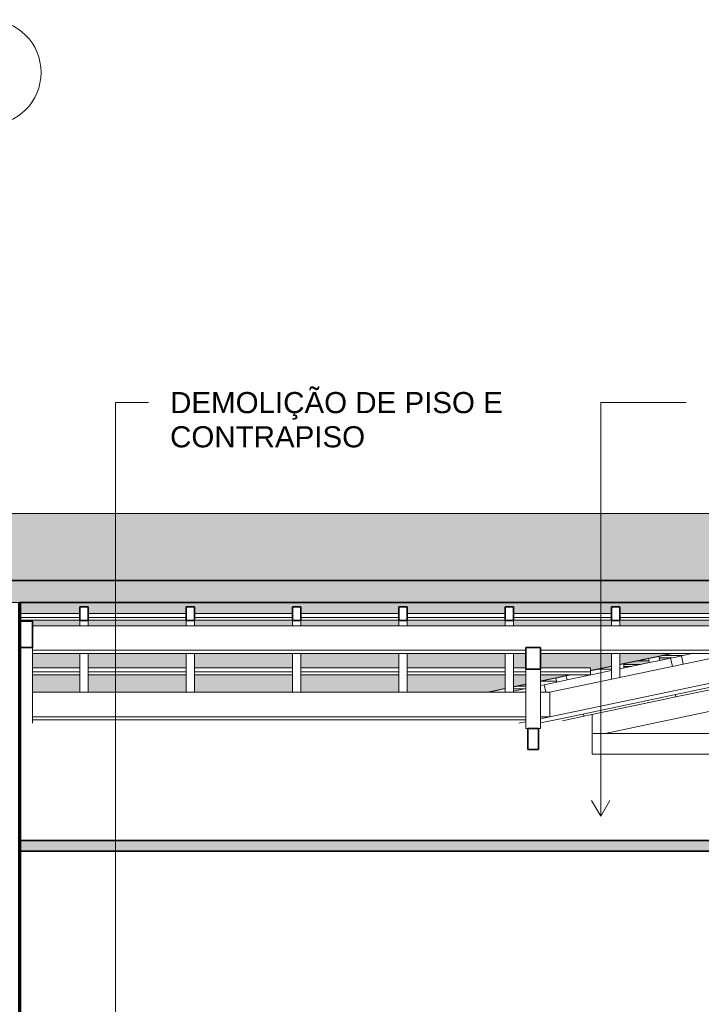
# Model space of a CAD drawing. Header units: millimetres. Extents: x -5210 to 64392, y -2302 to 8822.
# Tile 7 of 256: x 10350 to 13578, y 3864 to 8528. Entities that reach past the tile are written whole.
import ezdxf

# ---------------------------------------------------------------- set-up
doc = ezdxf.new("R2010")
doc.units = ezdxf.units.MM
doc.linetypes.add('_Tracejado médio', pattern=[4, 3, -1])
for name, color, linetype, lineweight in [('A-CLNG', 13, 'Continuous', 25), ('A-CLNG-PATT', 13, 'Continuous', 25), ('A-GENM', 13, 'Continuous', 18), ('A-GLAZ-CWMG', 51, 'Continuous', 25), ('A-ROOF', 132, 'Continuous', 25), ('A-ROOF-PATT', 132, 'Continuous', 25), ('A-WALL', 113, 'Continuous', 25), ('G-ANNO-TEXT', 231, 'Continuous', 9), ('S-GRID-IDEN', 1, 'Continuous', 9)]:
    doc.layers.add(name, color=color, linetype=linetype, lineweight=lineweight)
doc.styles.add('Arial_3', font='arial.ttf', dxfattribs={"height": 100})

# ---------------------------------------------------------------- blocks, each defined once
blk = doc.blocks.new('Rectangular Mullion - 2x5 cm-4253628-CORTE C - MANTER _ DEMOLIR')
at = {"layer": 'A-GLAZ-CWMG', "lineweight": 18}
for p, q in [((13378.9, 5505.5), (13439.1, 5505.5)), ((13489.6, 5516.1), (13392.4, 5516.1))]:
    blk.add_line(p, q, dxfattribs=at)
blk = doc.blocks.new('Rectangular Mullion - 2x5 cm-4253632-CORTE C - MANTER _ DEMOLIR')
at = {"layer": 'A-GLAZ-CWMG', "lineweight": 18}
for p, q in [((6731.1, 5394.7), (6731.1, 5414.2)), ((6809.3, 5394.7), (6731.1, 5394.7)), ((12893.1, 5394.7), (12816.7, 5394.7))]:
    blk.add_line(p, q, dxfattribs=at)
blk = doc.blocks.new('Rectangular Mullion - 2x5 cm-4253634-CORTE C - MANTER _ DEMOLIR')
at = {"layer": 'A-GLAZ-CWMG', "lineweight": 18}
for p, q in [((12889.8, 5410.6), (12893.9, 5391)), ((12942.8, 5401.3), (12938.7, 5420.9)), ((12893.9, 5391), (12942.8, 5401.3))]:
    blk.add_line(p, q, dxfattribs=at)
blk = doc.blocks.new('Rectangular Mullion - 2x5 cm-4253636-CORTE C - MANTER _ DEMOLIR')
at = {"layer": 'A-GLAZ-CWMG', "lineweight": 18}
for p, q in [((9918.6, 5438.6), (9918.6, 5457.9)), ((9918.6, 5457.9), (10051.1, 5457.9)), ((10411.1, 5457.9), (10634.6, 5457.9)), ((10674.6, 5457.9), (11138.1, 5457.9)), ((11178.1, 5457.9), (11641.5, 5457.9)), ((11681.5, 5457.9), (12145, 5457.9)), ((12185, 5457.9), (12648.5, 5457.9)), ((12688.5, 5457.9), (12746.7, 5457.9)), ((12816.7, 5457.9), (13052.5, 5457.9)), ((13052.5, 5457.9), (13052.5, 5438.6)), ((9918.6, 5425.5), (9918.6, 5438.6)), ((10051.1, 5438.6), (9918.6, 5438.6)), ((9918.6, 5425.5), (10051.1, 5425.5)), ((10634.6, 5438.6), (10411.1, 5438.6)), ((10411.1, 5425.5), (10634.6, 5425.5)), ((11138.1, 5438.6), (10674.6, 5438.6)), ((10674.6, 5425.5), (11138.1, 5425.5)), ((11641.5, 5438.6), (11178.1, 5438.6)), ((11178.1, 5425.5), (11641.5, 5425.5)), ((12145, 5438.6), (11681.5, 5438.6)), ((11681.5, 5425.5), (12145, 5425.5)), ((12648.5, 5438.6), (12185, 5438.6)), ((12185, 5425.5), (12648.5, 5425.5)), ((12746.7, 5438.6), (12688.5, 5438.6)), ((12688.5, 5425.5), (12746.7, 5425.5)), ((13052.5, 5438.6), (12816.7, 5438.6)), ((12816.7, 5425.5), (13052.5, 5425.5)), ((13052.5, 5438.6), (13052.5, 5425.5))]:
    blk.add_line(p, q, dxfattribs=at)
blk = doc.blocks.new('Rectangular Mullion - 2x5 cm-4253676-CORTE C - MANTER _ DEMOLIR')
at = {"layer": 'A-GLAZ-CWMG', "lineweight": 18}
for p, q in [((6346.8, 5490.8), (6346.8, 5510.3)), ((6425, 5490.8), (6346.8, 5490.8)), ((13330.9, 5490.8), (13271.6, 5490.8))]:
    blk.add_line(p, q, dxfattribs=at)
blk = doc.blocks.new('Rectangular Mullion - 2x5 cm-4253688-CORTE C - MANTER _ DEMOLIR')
at = {"layer": 'A-GLAZ-CWMG', "lineweight": 18}
for p, q in [((13381.4, 5493.4), (13377.3, 5513)), ((13328.4, 5502.7), (13332.5, 5483.1)), ((13332.5, 5483.1), (13381.4, 5493.4))]:
    blk.add_line(p, q, dxfattribs=at)
blk = doc.blocks.new('Rectangular Mullion - 2x5 cm-4253694-CORTE C - MANTER _ DEMOLIR')
at = {"layer": 'A-GLAZ-CWMG', "lineweight": 18}
for p, q in [((9918.6, 5696.8), (9918.6, 5716.1)), ((9918.6, 5716.1), (10051.1, 5716.1)), ((9918.6, 5683.7), (9918.6, 5696.8)), ((10051.1, 5696.8), (9918.6, 5696.8)), ((10351.1, 5716.1), (10634.6, 5716.1)), ((10634.6, 5696.8), (10351.1, 5696.8)), ((10674.6, 5716.1), (11138.1, 5716.1)), ((11138.1, 5696.8), (10674.6, 5696.8)), ((11178.1, 5716.1), (11641.5, 5716.1)), ((11641.5, 5696.8), (11178.1, 5696.8)), ((11681.5, 5716.1), (12145, 5716.1)), ((12145, 5696.8), (11681.5, 5696.8)), ((12185, 5716.1), (12648.5, 5716.1)), ((12648.5, 5696.8), (12185, 5696.8)), ((12688.5, 5716.1), (13152, 5716.1)), ((13152, 5696.8), (12688.5, 5696.8)), ((13192, 5716.1), (13655.5, 5716.1)), ((13655.5, 5696.8), (13192, 5696.8)), ((13695.5, 5716.1), (14158.9, 5716.1)), ((14158.9, 5696.8), (13695.5, 5696.8)), ((14198.9, 5716.1), (14282, 5716.1)), ((14282, 5696.8), (14198.9, 5696.8)), ((14282, 5716.1), (14282, 5696.8)), ((14282, 5696.8), (14282, 5683.7)), ((9918.6, 5683.7), (10051.1, 5683.7)), ((10351.1, 5683.7), (10634.6, 5683.7)), ((10674.6, 5683.7), (11138.1, 5683.7)), ((11178.1, 5683.7), (11641.5, 5683.7)), ((11681.5, 5683.7), (12145, 5683.7)), ((12185, 5683.7), (12648.5, 5683.7)), ((12688.5, 5683.7), (13152, 5683.7)), ((13192, 5683.7), (13655.5, 5683.7)), ((13695.5, 5683.7), (14158.9, 5683.7)), ((14198.9, 5683.7), (14282, 5683.7))]:
    blk.add_line(p, q, dxfattribs=at)
blk = doc.blocks.new('Rectangular Mullion - 6x12 cm-4090307-CORTE C - MANTER _ DEMOLIR')
at = {"layer": 'A-GLAZ-CWMG', "lineweight": 18}
for p, q in [((10411.1, 5657.1), (14358.5, 5657.1)), ((14358.5, 5541.3), (14358.5, 5657.1)), ((10411.1, 5525.6), (10411.1, 5541.3)), ((12746.7, 5541.3), (10411.1, 5541.3)), ((10411.1, 5525.6), (12746.7, 5525.6)), ((14358.5, 5541.3), (12816.7, 5541.3)), ((12816.7, 5525.6), (14283.6, 5525.6)), ((14283.6, 5525.6), (14358.5, 5541.3))]:
    blk.add_line(p, q, dxfattribs=at)
blk = doc.blocks.new('Rectangular Mullion - 4x6_3-3931065-CORTE C - MANTER _ DEMOLIR')
at = {"layer": 'A-GLAZ-CWMG', "lineweight": 18}
for p, q in [((13210.8, 5457.6), (13210.8, 5478)), ((13195.1, 5454.3), (13192, 5454.3))]:
    blk.add_line(p, q, dxfattribs=at)
blk = doc.blocks.new('Rectangular Mullion - 4x6_3-3931220-CORTE C - MANTER _ DEMOLIR')
at = {"layer": 'A-GLAZ-CWMG', "lineweight": 18}
blk.add_line((12688.5, 5347.9), (12746.7, 5360.1), dxfattribs=at)
blk = doc.blocks.new('Rectangular Mullion - 4x6_3-3934060-CORTE C - MANTER _ DEMOLIR')
at = {"layer": 'A-GLAZ-CWMG', "lineweight": 18}
for p, q in [((13381.4, 5493.4), (13432.7, 5504.2)), ((13192, 5453.6), (13332.5, 5483.1)), ((12942.8, 5401.3), (13152, 5445.2)), ((12816.7, 5374.8), (12833.7, 5378.4)), ((12833.7, 5378.4), (12893.9, 5391)), ((12833.7, 5378.4), (12841.2, 5342.7))]:
    blk.add_line(p, q, dxfattribs=at)
blk = doc.blocks.new('Rectangular Mullion - 4x6_3-3934059-CORTE C - MANTER _ DEMOLIR')
at = {"layer": 'A-GLAZ-CWMG', "lineweight": 18}
for p, q in [((13432.7, 5504.2), (13458.6, 5509.6)), ((13441, 5464.5), (13432.7, 5504.2)), ((13458.6, 5509.6), (13484.4, 5515)), ((13484.4, 5515), (13534.7, 5525.6)), ((13484.4, 5515), (13492.7, 5475.3))]:
    blk.add_line(p, q, dxfattribs=at)
blk = doc.blocks.new('Rectangular Mullion - 4x6_3-3931251-CORTE C - MANTER _ DEMOLIR')
at = {"layer": 'A-GLAZ-CWMG', "lineweight": 35}
for p, q in [((13172, 5747.1), (13152, 5747.1)), ((13152, 5747.1), (13152, 5681.8)), ((13192, 5747.1), (13172, 5747.1)), ((13192, 5681.8), (13192, 5747.1)), ((13152, 5681.8), (13192, 5681.8))]:
    blk.add_line(p, q, dxfattribs=at)
at = {"layer": 'A-GLAZ-CWMG', "lineweight": 18}
for p, q in [((13152, 5657.1), (13152, 5681.8)), ((13192, 5657.1), (13192, 5681.8)), ((13152, 5403.8), (13152, 5525.6)), ((13192, 5412.2), (13192, 5525.6))]:
    blk.add_line(p, q, dxfattribs=at)
blk = doc.blocks.new('Rectangular Mullion - 4x6_3-3931253-CORTE C - MANTER _ DEMOLIR')
at = {"layer": 'A-GLAZ-CWMG', "lineweight": 35}
for p, q in [((12668.5, 5747.1), (12648.5, 5747.1)), ((12648.5, 5747.1), (12648.5, 5681.8)), ((12688.5, 5747.1), (12668.5, 5747.1)), ((12688.5, 5681.8), (12688.5, 5747.1)), ((12648.5, 5681.8), (12688.5, 5681.8))]:
    blk.add_line(p, q, dxfattribs=at)
at = {"layer": 'A-GLAZ-CWMG', "lineweight": 18}
for p, q in [((12648.5, 5657.1), (12648.5, 5681.8)), ((12688.5, 5657.1), (12688.5, 5681.8)), ((12648.5, 5342.7), (12648.5, 5525.6)), ((12688.5, 5342.7), (12688.5, 5525.6))]:
    blk.add_line(p, q, dxfattribs=at)
blk = doc.blocks.new('Rectangular Mullion - 4x6_3-3931227-CORTE C - MANTER _ DEMOLIR')
at = {"layer": 'A-GLAZ-CWMG', "lineweight": 35}
for p, q in [((21227.6, 5747.1), (21207.6, 5747.1)), ((21207.6, 5747.1), (21207.6, 5681.8)), ((21247.6, 5747.1), (21227.6, 5747.1)), ((21247.6, 5681.8), (21247.6, 5747.1)), ((21207.6, 5681.8), (21247.6, 5681.8))]:
    blk.add_line(p, q, dxfattribs=at)
at = {"layer": 'A-GLAZ-CWMG', "lineweight": 18}
for p, q in [((21207.6, 5657.1), (21207.6, 5681.8)), ((21247.6, 5657.1), (21247.6, 5681.8)), ((21207.6, 5342.7), (21207.6, 5525.6)), ((21247.6, 5342.7), (21247.6, 5525.6))]:
    blk.add_line(p, q, dxfattribs=at)
blk = doc.blocks.new('Rectangular Mullion - 6x12 cm-4082038-CORTE C - MANTER _ DEMOLIR')
at = {"layer": 'A-GLAZ-CWMG', "lineweight": 18}
blk.add_line((13210.8, 5474.3), (13290.5, 5474.3), dxfattribs=at)
blk = doc.blocks.new('Rectangular Mullion - 6x12 cm-4090282-CORTE C - MANTER _ DEMOLIR')
at = {"layer": 'A-GLAZ-CWMG', "lineweight": 18}
for p, q in [((6527.5, 5465.1), (6445.1, 5465.1)), ((13152, 5465.1), (13149.5, 5465.1)), ((13246.7, 5465.1), (13210.8, 5465.1)), ((6562.7, 5452.4), (6496, 5452.4)), ((13152, 5452.4), (13088.9, 5452.4))]:
    blk.add_line(p, q, dxfattribs=at)
blk = doc.blocks.new('Rectangular Mullion - 6x12 cm-4252792-CORTE C - MANTER _ DEMOLIR')
at = {"layer": 'A-GLAZ-CWMG', "lineweight": 18}
for p, q in [((13455.1, 5331.5), (13457.5, 5320.3)), ((13457.5, 5320.3), (13486.8, 5326.5))]:
    blk.add_line(p, q, dxfattribs=at)
blk = doc.blocks.new('Rectangular Mullion - 6x12 cm-4090308-CORTE C - MANTER _ DEMOLIR')
at = {"layer": 'A-GLAZ-CWMG', "lineweight": 18}
for p, q in [((10411.1, 5342.7), (12746.7, 5342.7)), ((12816.7, 5342.7), (12861.3, 5342.7)), ((12861.3, 5226.9), (12861.3, 5342.7)), ((10411.1, 5211.2), (10411.1, 5226.9)), ((12746.7, 5226.9), (10411.1, 5226.9)), ((12816.7, 5217.5), (12861.3, 5226.9)), ((12861.3, 5226.9), (12816.7, 5226.9)), ((10411.1, 5211.2), (12746.7, 5211.2))]:
    blk.add_line(p, q, dxfattribs=at)
blk = doc.blocks.new('Rectangular Mullion - 6x12 cm 2-V10-CORTE C - MANTER _ DEMOLIR')
at = {"layer": 'A-GLAZ-CWMG', "lineweight": 18}
for p, q in [((14050, 5444.8), (13486.8, 5326.5)), ((13457.5, 5320.3), (13399.3, 5308.1))]:
    blk.add_line(p, q, dxfattribs=at)
blk = doc.blocks.new('Rectangular Mullion - 6x12 cm 2-3934062-CORTE C - MANTER _ DEMOLIR')
at = {"layer": 'A-GLAZ-CWMG', "lineweight": 18}
for p, q in [((13399.3, 5308.1), (13051.2, 5235)), ((13021.8, 5228.9), (12921.1, 5207.7))]:
    blk.add_line(p, q, dxfattribs=at)
blk = doc.blocks.new('tesoura7 - tesoura-4029809-CORTE C - MANTER _ DEMOLIR')
at = {"layer": 'A-GENM'}
for p, q in [((15886.8, 5955.2), (15886.8, 5830.5)), ((16036.8, 5827.2), (16036.8, 5952.4)), ((15886.8, 5830.5), (15865, 5825.9)), ((15912.9, 5733.8), (15886.8, 5830.5)), ((15806.2, 5813.6), (14730.4, 5587.6)), ((16036.8, 5827.2), (16012.6, 5730.2)), ((16050.3, 5824.1), (16036.8, 5827.2)), ((17071.9, 5589.2), (16108.8, 5810.7)), ((13122.4, 5147.8), (15912.9, 5733.8)), ((15886.8, 5728.3), (15886.8, 5147.8)), ((16012.6, 5730.2), (18544.9, 5147.8)), ((16036.8, 5147.8), (16036.8, 5724.6)), ((14911.7, 5523.5), (15886.8, 5187.8)), ((15886.8, 5240.7), (15007.1, 5543.6)), ((16879.5, 5530.8), (16036.8, 5240.7)), ((16036.8, 5187.8), (16971.6, 5509.6)), ((15886.8, 5187.8), (15886.8, 5240.7)), ((16036.8, 5240.7), (16036.8, 5187.8)), ((13061.1, 5147.8), (13122.4, 5147.8)), ((18544.9, 5147.8), (13122.4, 5147.8)), ((15886.8, 5147.8), (16036.8, 5147.8)), ((18544.9, 5147.8), (18796.7, 5147.8))]:
    blk.add_line(p, q, dxfattribs=at)
blk = doc.blocks.new('tesoura8 - tesoura-4029948-CORTE C - MANTER _ DEMOLIR')
at = {"layer": 'A-GENM', "lineweight": 35}
for p, q in [((12816.7, 5555.4), (12746.7, 5555.4)), ((12746.7, 5555.4), (12746.7, 5451.8)), ((12816.7, 5451.8), (12816.7, 5555.4)), ((12746.7, 5451.8), (12816.7, 5451.8)), ((12806.7, 5170.8), (12756.7, 5170.8)), ((12756.7, 5170.8), (12756.7, 5070.8)), ((12806.7, 5070.8), (12806.7, 5170.8)), ((12756.7, 5070.8), (12806.7, 5070.8))]:
    blk.add_line(p, q, dxfattribs=at)
at = {"layer": 'A-GENM'}
for p, q in [((12746.7, 5170.8), (12746.7, 5451.8)), ((12816.7, 5451.8), (12816.7, 5170.8)), ((12756.7, 5170.8), (12746.7, 5170.8)), ((12816.7, 5170.8), (12806.7, 5170.8))]:
    blk.add_line(p, q, dxfattribs=at)
blk = doc.blocks.new('Rectangular Mullion - 6x12 cm-4082020-CORTE C - MANTER _ DEMOLIR')
at = {"layer": 'A-GLAZ-CWMG', "lineweight": 18}
for p, q in [((6904.9, 5370.8), (6822.5, 5370.8)), ((12746.7, 5370.8), (12700.3, 5370.8)), ((6623.5, 5355.6), (6623.5, 5328.7)), ((6955.8, 5358.1), (6873.4, 5358.1)), ((12648.5, 5358.1), (12639.7, 5358.1)), ((12736.9, 5358.1), (12688.5, 5358.1))]:
    blk.add_line(p, q, dxfattribs=at)
blk = doc.blocks.new('Rectangular Mullion - 6x12 cm 2-4090249-CORTE C - MANTER _ DEMOLIR')
at = {"layer": 'A-GLAZ-CWMG', "lineweight": 18}
for p, q in [((14379.5, 5661.5), (14358.5, 5657.1)), ((14379.5, 5545.7), (12882.3, 5231.3)), ((13732.2, 5525.6), (12882.3, 5347.1)), ((12919.8, 5219), (14417, 5533.5))]:
    blk.add_line(p, q, dxfattribs=at)
blk = doc.blocks.new('Rectangular Mullion - 6x12 cm 2-4090252-CORTE C - MANTER _ DEMOLIR')
at = {"layer": 'A-GLAZ-CWMG', "lineweight": 18}
for p, q in [((12882.3, 5347.1), (12861.3, 5342.7)), ((12882.3, 5231.3), (12816.7, 5217.5)), ((12746.7, 5202.8), (12713.6, 5195.9)), ((12816.7, 5197.4), (12919.8, 5219))]:
    blk.add_line(p, q, dxfattribs=at)
blk = doc.blocks.new('Rectangular Mullion - 6x12 cm 2-4090310-CORTE C - MANTER _ DEMOLIR')
at = {"layer": 'A-GLAZ-CWMG', "lineweight": 18}
blk.add_line((10411.1, 5195.9), (10411.1, 5219), dxfattribs=at)
blk = doc.blocks.new('Rectangular Mullion - 6x12 cm 2-4090240-CORTE C - MANTER _ DEMOLIR')
at = {"layer": 'A-GLAZ-CWMG', "lineweight": 35}
for p, q in [((10411.1, 5679.8), (10351.1, 5679.8)), ((10351.1, 5679.8), (10351.1, 5555.4)), ((10411.1, 5555.4), (10411.1, 5679.8)), ((10351.1, 5555.4), (10411.1, 5555.4))]:
    blk.add_line(p, q, dxfattribs=at)
at = {"layer": 'A-GLAZ-CWMG', "lineweight": 18}
blk.add_line((10411.1, 5533.5), (10411.1, 5555.4), dxfattribs=at)
blk = doc.blocks.new('Rectangular Mullion - 6x12 cm 2-V12-CORTE C - MANTER _ DEMOLIR')
at = {"layer": 'A-GLAZ-CWMG', "lineweight": 18}
blk.add_line((10411.1, 5219), (10411.1, 5533.5), dxfattribs=at)
blk = doc.blocks.new('Rectangular Mullion - 6x12 cm-4252868-CORTE C - MANTER _ DEMOLIR')
at = {"layer": 'A-GLAZ-CWMG', "lineweight": 18}
for p, q in [((13019.5, 5240), (13021.8, 5228.8)), ((13021.8, 5228.8), (13051.2, 5235))]:
    blk.add_line(p, q, dxfattribs=at)
blk = doc.blocks.new('Grid - Head Grid-11506-CORTE C - MANTER _ DEMOLIR')
at = {"layer": 'S-GRID-IDEN'}
blk.add_circle((29896.1, 8278.5), 250, dxfattribs=at)

msp = doc.modelspace()

# ---------------------------------------------------------------- hatches: boundary and pattern name
at = {"layer": 'A-CLNG-PATT', "lineweight": 18}
msp.add_hatch(color=21, dxfattribs=at).paths.add_polyline_path([(21631.115, 4590), (21631.115, 4640), (10351.115, 4640), (10351.115, 4590), (20943.565, 4590)], flags=0)
at = {"layer": 'A-ROOF-PATT', "lineweight": 18}
h = msp.add_hatch(color=21, dxfattribs=at)
h.paths.add_polyline_path([(7072.964, 5328.765), (7076.015, 5328.765), (7100.089, 5425.061), (6210.628, 5647.427), (-1960.31, 5647.427), (-2783.885, 5425.061), (-2757.885, 5328.765), (-2756.905, 5328.765), (-1961.292, 5543.581), (6213.701, 5543.581), (7049.427, 5334.649)], flags=0)
h.paths.add_polyline_path([(10348.615, 5767.83), (14590.951, 5767.83), (15960.162, 6055.365), (17209.681, 5767.975), (21981.115, 5767.975), (21981.115, 5871.595), (17205.293, 5871.595), (15961.139, 6157.751), (14597.802, 5871.45), (9918.615, 5871.45), (9918.615, 5767.83), (10326.115, 5767.83)], flags=0)
at = {"layer": 'A-ROOF-PATT'}
msp.add_hatch(color=254, dxfattribs=at).paths.add_polyline_path([(9204.133, 5425.061), (9918.615, 5425.461), (9918.615, 5871.45), (14597.802, 5871.45), (16110.538, 6189.125), (4043.835, 6189.125), (7100.089, 5425.061), (9055.532, 5425.061)], flags=0)
h = msp.add_hatch(color=254, dxfattribs=at)
h.paths.add_polyline_path([(-2298.321, 5431.887), (-2025.581, 5505.526), (-2029.844, 5505.526), (-2029.844, 5525.072), (-2374.974, 5431.887)], flags=0)
h.paths.add_polyline_path([(18486.475, 5474.313), (18414.969, 5490.759), (18409.815, 5490.759), (18409.815, 5474.313)], flags=0)
h.paths.add_polyline_path([(6140.309, 5474.313), (6148.635, 5474.313), (6058.241, 5496.911), (6058.241, 5494.83), (6083.524, 5488.509)], flags=0)
h.paths.add_polyline_path([(6490.773, 5474.313), (6424.987, 5490.759), (6346.806, 5490.759), (6346.806, 5505.526), (6325.975, 5505.526), (6325.975, 5494.917), (6408.39, 5474.313)], flags=0)
h.paths.add_polyline_path([(18115.639, 5474.313), (17979.928, 5505.526), (17971.556, 5505.38), (18106.63, 5474.313)], flags=0)
h.paths.add_polyline_path([(13210.844, 5474.313), (13290.469, 5474.313), (13332.488, 5483.137), (13330.887, 5490.759), (13271.565, 5490.759), (13210.844, 5478.008)], flags=0)
h.paths.add_polyline_path([(17125.134, 5474.313), (16989.423, 5505.526), (16959.631, 5505.526), (16899.335, 5484.764), (16899.335, 5474.313), (17079.954, 5474.313)], flags=0)
h.paths.add_polyline_path([(14190.637, 5474.313), (14190.732, 5474.313), (14339.273, 5505.526)], flags=0)
h.paths.add_polyline_path([(14677.309, 5474.313), (14845.361, 5474.313), (14845.361, 5505.526), (14825.944, 5505.526)], flags=0)
h.paths.add_polyline_path([(14885.361, 5474.313), (15054.657, 5474.313), (14964.006, 5505.526), (14885.361, 5505.526)], flags=0)
h.paths.add_polyline_path([(15208.234, 5474.313), (15348.855, 5474.313), (15348.855, 5505.526), (15117.584, 5505.526)], flags=0)
h.paths.add_polyline_path([(15388.855, 5474.313), (15852.348, 5474.313), (15852.348, 5505.526), (15388.855, 5505.526)], flags=0)
h.paths.add_polyline_path([(16036.819, 5474.313), (16355.841, 5474.313), (16355.841, 5505.526), (16036.819, 5505.526)], flags=0)
h.paths.add_polyline_path([(16395.841, 5474.313), (16715.403, 5474.313), (16806.053, 5505.526), (16395.841, 5505.526)], flags=0)
h.paths.add_polyline_path([(18369.815, 5480.497), (18369.815, 5490.759), (18329.358, 5490.759), (18329.358, 5505.526), (18294.023, 5505.526), (18294.023, 5497.929), (18331.71, 5489.261)], flags=0)
h.paths.add_polyline_path([(13381.42, 5493.412), (13439.105, 5505.526), (13378.876, 5505.526)], flags=0)
h.paths.add_polyline_path([(6285.975, 5504.917), (6285.975, 5505.526), (6283.537, 5505.526)], flags=0)
h.paths.add_polyline_path([(-1961.366, 5535.672), (-1913.928, 5535.672), (-1884.639, 5543.581), (-1961.292, 5543.581), (-1990.581, 5535.672)], flags=0)
h.paths.add_polyline_path([(-667.459, 5535.672), (-259.439, 5535.672), (-259.439, 5543.581), (-667.459, 5543.581)], flags=0)
h.paths.add_polyline_path([(16395.841, 5535.672), (16858.352, 5535.672), (16584.131, 5598.743), (16395.841, 5598.743), (16395.841, 5595.92)], flags=0)
h.paths.add_polyline_path([(16355.841, 5535.672), (16355.841, 5598.743), (16036.819, 5598.743), (16036.819, 5535.672), (16188.352, 5535.672)], flags=0)
h.paths.add_polyline_path([(733.91, 5535.672), (747.548, 5535.672), (747.548, 5543.581), (367.264, 5543.581), (367.264, 5535.672)], flags=0)
h.paths.add_polyline_path([(844.625, 5535.672), (844.625, 5543.581), (787.548, 5543.581), (787.548, 5535.672)], flags=0)
h.paths.add_polyline_path([(6213.935, 5535.672), (6245.334, 5535.672), (6213.701, 5543.581), (6131.319, 5543.581), (6162.951, 5535.672), (6213.701, 5535.672)], flags=0)
h.paths.add_polyline_path([(1036.973, 5535.672), (1251.041, 5535.672), (1251.041, 5543.581), (1014.006, 5543.581)], flags=0)
h.paths.add_polyline_path([(1291.041, 5535.672), (1361.987, 5535.672), (1361.987, 5543.581), (1291.041, 5543.581)], flags=0)
h.paths.add_polyline_path([(-150.098, 5535.672), (244.055, 5535.672), (244.055, 5543.581), (-150.098, 5543.581)], flags=0)
h.paths.add_polyline_path([(1754.535, 5535.672), (1754.535, 5543.581), (1401.987, 5543.581), (1401.987, 5535.672)], flags=0)
h.paths.add_polyline_path([(-219.439, 5535.672), (-190.098, 5535.672), (-190.098, 5543.581), (-219.439, 5543.581)], flags=0)
h.paths.add_polyline_path([(1794.535, 5535.672), (1879.349, 5535.672), (1879.349, 5543.581), (1794.535, 5543.581)], flags=0)
h.paths.add_polyline_path([(2043.759, 5535.672), (2258.028, 5535.672), (2258.028, 5543.581), (2043.759, 5543.581)], flags=0)
h.paths.add_polyline_path([(5894.87, 5535.672), (5903.196, 5535.672), (5889.166, 5539.18), (5890.266, 5543.581), (5863.237, 5543.581), (5889.166, 5537.099)], flags=0)
h.paths.add_polyline_path([(2298.028, 5535.672), (2396.71, 5535.672), (2396.71, 5543.581), (2298.028, 5543.581)], flags=0)
h.paths.add_polyline_path([(14482.826, 5535.672), (14482.921, 5535.672), (14521.51, 5543.796)], flags=0)
h.paths.add_polyline_path([(2436.71, 5535.672), (2761.521, 5535.672), (2761.521, 5543.581), (2436.71, 5543.581)], flags=0)
h.paths.add_polyline_path([(2900.545, 5535.672), (2914.072, 5540.33), (2914.072, 5543.581), (2801.521, 5543.581), (2801.521, 5535.672), (2879.045, 5535.672)], flags=0)
h.paths.add_polyline_path([(327.264, 5535.672), (327.264, 5543.581), (284.055, 5543.581), (284.055, 5535.672)], flags=0)
h.paths.add_polyline_path([(-820.501, 5535.672), (-762.932, 5535.672), (-762.932, 5543.581), (-791.211, 5543.581)], flags=0)
h.paths.add_polyline_path([(15030.033, 5535.672), (15348.855, 5535.672), (15348.855, 5598.743), (15269.836, 5598.743), (15007.1, 5543.569)], flags=0)
h.paths.add_polyline_path([(3111.516, 5535.672), (3265.015, 5535.672), (3265.015, 5543.581), (3077.09, 5543.581), (3054.123, 5535.672)], flags=0)
h.paths.add_polyline_path([(3431.433, 5535.672), (3431.433, 5543.581), (3305.015, 5543.581), (3305.015, 5535.672)], flags=0)
h.paths.add_polyline_path([(15388.855, 5535.672), (15852.348, 5535.672), (15852.348, 5598.743), (15388.855, 5598.743), (15388.855, 5543.569)], flags=0)
h.paths.add_polyline_path([(3471.433, 5535.672), (3768.508, 5535.672), (3768.508, 5543.581), (3471.433, 5543.581)], flags=0)
h.paths.add_polyline_path([(3948.795, 5535.672), (3948.795, 5543.581), (3808.508, 5543.581), (3808.508, 5535.672)], flags=0)
h.paths.add_polyline_path([(-722.932, 5535.672), (-707.459, 5535.672), (-707.459, 5543.581), (-722.932, 5543.581)], flags=0)
h.paths.add_polyline_path([(3988.795, 5535.672), (4272.001, 5535.672), (4272.001, 5543.581), (3988.795, 5543.581)], flags=0)
h.paths.add_polyline_path([(4312.001, 5535.672), (4466.156, 5535.672), (4466.156, 5543.581), (4312.001, 5543.581)], flags=0)
h.paths.add_polyline_path([(4506.156, 5535.672), (4775.495, 5535.672), (4775.495, 5543.581), (4506.156, 5543.581)], flags=0)
h.paths.add_polyline_path([(4983.518, 5535.672), (4983.518, 5536.74), (4956.154, 5543.581), (4815.495, 5543.581), (4815.495, 5535.672), (4894.721, 5535.672)], flags=0)
h.paths.add_polyline_path([(-1669.044, 5540.636), (-1658.136, 5543.581), (-1669.839, 5543.581)], flags=0)
h.paths.add_polyline_path([(17071.886, 5589.171), (17073.8, 5598.743), (17030.266, 5598.743), (17042.543, 5595.92)], flags=0)
h.paths.add_polyline_path([(14404.79, 5728.736), (14502.01, 5728.736), (14648.213, 5759.439), (14643.997, 5778.97), (14405.147, 5728.811)], flags=0)
h.paths.add_polyline_path([(16465.079, 5728.736), (16508.613, 5728.736), (16395.841, 5754.674), (16395.841, 5744.661)], flags=0)
h.paths.add_polyline_path([(14818.38, 5728.736), (14845.361, 5734.402), (14845.361, 5736.466), (14808.554, 5728.736)], flags=0)
h.paths.add_polyline_path([(17332.111, 5728.736), (17380.285, 5728.736), (17277.388, 5752.403), (17277.388, 5731.755), (17281.293, 5730.857), (17285.771, 5750.329), (17334.499, 5739.122)], flags=0)
h.paths.add_polyline_path([(17237.388, 5740.955), (17237.388, 5761.603), (17161.879, 5778.97), (17076.268, 5778.97), (17076.268, 5798.66), (17070.504, 5799.986), (16980.733, 5799.986), (17214.144, 5746.301)], flags=0)
h.paths.add_polyline_path([(14885.361, 5742.802), (15157.664, 5799.986), (15147.838, 5799.986), (14885.361, 5744.866)], flags=0)
h.paths.add_polyline_path([(16355.841, 5753.861), (16355.841, 5763.874), (16198.832, 5799.986), (16155.298, 5799.986), (16294.474, 5767.975)], flags=0)
h.paths.add_polyline_path([(14697.146, 5769.715), (14841.294, 5799.986), (14744.074, 5799.986), (14737.07, 5798.515), (14737.07, 5778.97), (14695.202, 5778.97)], flags=0)
h.paths.add_polyline_path([(16899.335, 5830.132), (16939.433, 5830.132), (16899.335, 5839.355)], flags=0)
h.paths.add_polyline_path([(15291.392, 5830.132), (15302.926, 5830.491), (15348.855, 5840.136), (15348.855, 5842.2), (15293.1, 5830.491)], flags=0)
h.paths.add_polyline_path([(14887.627, 5830.132), (14984.848, 5830.132), (15050.802, 5843.983), (14953.581, 5843.983), (14924.044, 5837.78)], flags=0)
h.paths.add_polyline_path([(16050.32, 5830.132), (16051.7, 5830.132), (16052.507, 5833.641), (16036.819, 5837.249), (16036.845, 5830.132), (16042.346, 5830.132)], flags=0)
h.paths.add_polyline_path([(16823.071, 5836.248), (16824.849, 5843.983), (16789.443, 5843.983), (16823.066, 5836.249)], flags=0)
h.paths.add_polyline_path([(16188.352, 5983.16), (16220.752, 5983.16), (16220.752, 5995.429), (16216.997, 5996.293), (16127.226, 5996.293), (16184.324, 5983.16)], flags=0)
h.paths.add_polyline_path([(15712.434, 5983.16), (15712.434, 5996.293), (15678.867, 5996.293), (15652.024, 5990.656), (15652.024, 5983.16)], flags=0)
h.paths.add_polyline_path([(15752.434, 5991.325), (15776.088, 5996.293), (15752.434, 5996.293)], flags=0)
h.paths.add_polyline_path([(15892.348, 6026.439), (15919.641, 6026.439), (15960.162, 6034.717), (15996.155, 6026.439), (16085.926, 6026.439), (15959.022, 6055.125), (15892.348, 6041.124), (15892.348, 6034.838)], flags=0)
h.paths.add_polyline_path([(15822.421, 6026.439), (15852.348, 6026.439), (15852.348, 6032.724)], flags=0)
h = msp.add_hatch(color=254, dxfattribs=at)
h.paths.add_polyline_path([(10051.115, 5328.765), (10051.115, 5425.461), (9918.615, 5425.461), (9918.615, 5328.765), (10021.435, 5328.765)], flags=0)
h.paths.add_polyline_path([(10411.115, 5342.714), (10634.593, 5342.714), (10634.593, 5425.461), (10411.115, 5425.461)], flags=0)
h.paths.add_polyline_path([(10674.593, 5342.714), (11138.071, 5342.714), (11138.071, 5425.461), (10674.593, 5425.461)], flags=0)
h.paths.add_polyline_path([(11178.071, 5342.714), (11641.55, 5342.714), (11641.55, 5425.461), (11178.071, 5425.461)], flags=0)
h.paths.add_polyline_path([(11681.55, 5342.714), (12145.028, 5342.714), (12145.028, 5425.461), (11681.55, 5425.461)], flags=0)
h.paths.add_polyline_path([(12185.028, 5342.714), (12566.589, 5342.714), (12648.506, 5359.917), (12648.506, 5425.461), (12185.028, 5425.461), (12185.028, 5393.149)], flags=0)
h.paths.add_polyline_path([(12688.506, 5368.317), (12746.683, 5380.534), (12746.683, 5425.461), (12688.506, 5425.461)], flags=0)
h.paths.add_polyline_path([(12816.683, 5395.234), (12960.622, 5425.461), (12816.683, 5425.461)], flags=0)
h.paths.add_polyline_path([(13052.533, 5444.763), (13151.985, 5465.647), (13151.985, 5525.599), (12816.683, 5525.599), (12816.683, 5457.863), (13052.533, 5457.863)], flags=0)
h.paths.add_polyline_path([(10674.593, 5457.863), (11138.071, 5457.863), (11138.071, 5525.599), (10674.593, 5525.599), (10674.593, 5473.557)], flags=0)
h.paths.add_polyline_path([(11433.139, 5457.863), (11641.55, 5457.863), (11641.55, 5525.599), (11178.071, 5525.599), (11178.071, 5457.863), (11284.538, 5457.863)], flags=0)
h.paths.add_polyline_path([(12648.506, 5457.863), (12648.506, 5525.599), (12185.028, 5525.599), (12185.028, 5457.863), (12621.942, 5457.863)], flags=0)
h.paths.add_polyline_path([(11681.55, 5457.863), (12145.028, 5457.863), (12145.028, 5525.599), (11681.55, 5525.599), (11681.55, 5473.557)], flags=0)
h.paths.add_polyline_path([(12688.506, 5457.863), (12746.683, 5457.863), (12746.683, 5525.599), (12688.506, 5525.599), (12688.506, 5473.557)], flags=0)
h.paths.add_polyline_path([(10634.593, 5457.863), (10634.593, 5525.599), (10411.115, 5525.599), (10411.115, 5457.863), (10541.536, 5457.863)], flags=0)
h.paths.add_polyline_path([(9947.135, 5457.863), (10051.115, 5457.863), (10051.115, 5554.559), (9918.615, 5554.559), (9918.615, 5457.863)], flags=0)
h.paths.add_polyline_path([(13191.985, 5474.047), (13437.47, 5525.599), (13191.985, 5525.599)], flags=0)
h.paths.add_polyline_path([(9996.533, 5586.961), (10051.115, 5586.961), (10051.115, 5683.658), (9918.615, 5683.658), (9918.615, 5586.961), (9947.135, 5586.961)], flags=0)
h.paths.add_polyline_path([(12640.933, 5657.128), (12648.506, 5657.128), (12648.506, 5683.658), (12185.028, 5683.658), (12185.028, 5657.128), (12621.942, 5657.128)], flags=0)
h.paths.add_polyline_path([(13810.745, 5657.128), (14063.796, 5657.128), (14158.941, 5677.108), (14158.941, 5683.658), (13695.463, 5683.658), (13695.463, 5657.128)], flags=0)
h.paths.add_polyline_path([(10838.737, 5657.128), (11138.071, 5657.128), (11138.071, 5683.658), (10674.593, 5683.658), (10674.593, 5657.128), (10682.166, 5657.128)], flags=0)
h.paths.add_polyline_path([(12688.506, 5657.128), (13151.985, 5657.128), (13151.985, 5683.658), (12688.506, 5683.658), (12688.506, 5681.846)], flags=0)
h.paths.add_polyline_path([(11178.071, 5657.128), (11641.55, 5657.128), (11641.55, 5683.658), (11178.071, 5683.658), (11178.071, 5681.846)], flags=0)
h.paths.add_polyline_path([(12137.455, 5657.128), (12145.028, 5657.128), (12145.028, 5683.658), (11681.55, 5683.658), (11681.55, 5657.128), (12027.54, 5657.128)], flags=0)
h.paths.add_polyline_path([(10627.02, 5657.128), (10634.593, 5657.128), (10634.593, 5683.658), (10351.115, 5683.658), (10351.115, 5679.753), (10411.115, 5679.753), (10411.115, 5657.128), (10541.536, 5657.128)], flags=0)
h.paths.add_polyline_path([(13655.463, 5657.128), (13655.463, 5683.658), (13191.985, 5683.658), (13191.985, 5657.128), (13513.544, 5657.128)], flags=0)
h.paths.add_polyline_path([(14282.04, 5702.959), (14590.951, 5767.83), (10351.115, 5767.83), (10351.115, 5716.059), (10634.593, 5716.059), (10634.593, 5747.126), (10674.593, 5747.126), (10674.593, 5716.059), (11138.071, 5716.059), (11138.071, 5747.126), (11178.071, 5747.126), (11178.071, 5716.059), (11641.55, 5716.059), (11641.55, 5747.126), (11681.55, 5747.126), (11681.55, 5716.059), (12145.028, 5716.059), (12145.028, 5747.126), (12185.028, 5747.126), (12185.028, 5716.059), (12648.506, 5716.059), (12648.506, 5747.126), (12688.506, 5747.126), (12688.506, 5716.059), (13151.985, 5716.059), (13151.985, 5747.126), (13191.985, 5747.126), (13191.985, 5716.059), (13655.463, 5716.059), (13655.463, 5747.126), (13695.463, 5747.126), (13695.463, 5716.059), (14158.941, 5716.059), (14158.941, 5747.126), (14198.941, 5747.126), (14198.941, 5716.059), (14282.04, 5716.059)], flags=0)
h.paths.add_polyline_path([(10035.492, 5716.059), (10051.115, 5716.059), (10051.115, 5767.83), (9918.615, 5767.83), (9918.615, 5716.059), (9947.135, 5716.059)], flags=0)

# ---------------------------------------------------------------- linework, layer by layer
at = {"layer": 'A-CLNG', "color": 40, "linetype": '_Tracejado médio', "lineweight": 35}
for p, q in [((21631.115, 4640), (10351.115, 4640)), ((10351.115, 4640), (10351.115, 4590)), ((10351.115, 4590), (21631.115, 4590))]:
    msp.add_line(p, q, dxfattribs=at)
at = {"layer": 'A-ROOF', "color": 30, "linetype": '_Tracejado médio', "lineweight": 18}
for p, q in [((4043.835, 6189.125), (16110.538, 6189.125)), ((13191.985, 5474.047), (13437.47, 5525.599)), ((13052.533, 5444.763), (13151.985, 5465.647)), ((12816.683, 5395.234), (12960.622, 5425.461)), ((12688.506, 5368.317), (12746.683, 5380.534)), ((12566.589, 5342.714), (12648.506, 5359.917))]:
    msp.add_line(p, q, dxfattribs=at)
at = {"layer": 'A-ROOF', "color": 40, "linetype": '_Tracejado médio', "lineweight": 35}
for p, q in [((14597.802, 5871.45), (9918.615, 5871.45)), ((10351.115, 5767.83), (14590.951, 5767.83))]:
    msp.add_line(p, q, dxfattribs=at)
at = {"layer": 'A-WALL', "lineweight": 18}
for p, q in [((10351.115, 5767.83), (10051.115, 5767.83)), ((13061.115, 5237.093), (13061.115, 5048.7)), ((18846.115, 5048.7), (13061.115, 5048.7))]:
    msp.add_line(p, q, dxfattribs=at)
at = {"layer": 'A-WALL', "lineweight": 70}
msp.add_line((10351.115, 870), (10351.115, 5767.83), dxfattribs=at)
at = {"layer": 'G-ANNO-TEXT', "color": 7}
for p, q in [((10803.626, 6714.751), (10960.62, 6714.751)), ((10803.626, 1007.64), (10803.626, 6714.751)), ((13101.747, 6714.751), (13505.948, 6714.751)), ((13101.747, 4754.999), (13101.747, 6714.751)), ((13101.747, 4754.999), (13058.446, 4829.999)), ((13101.747, 4754.999), (13145.049, 4829.999))]:
    msp.add_line(p, q, dxfattribs=at)

# ---------------------------------------------------------------- block references
at = {"layer": 'A-GENM'}
for name in ['tesoura7 - tesoura-4029809-CORTE C - MANTER _ DEMOLIR', 'tesoura8 - tesoura-4029948-CORTE C - MANTER _ DEMOLIR']:
    msp.add_blockref(name, (0, 0), dxfattribs=at)
at = {"layer": 'A-GLAZ-CWMG', "lineweight": 18}
for name, p in [('Rectangular Mullion - 4x6_3-3931227-CORTE C - MANTER _ DEMOLIR', (-10573.043, 0)), ('Rectangular Mullion - 4x6_3-3931227-CORTE C - MANTER _ DEMOLIR', (-10069.565, 0)), ('Rectangular Mullion - 4x6_3-3931227-CORTE C - MANTER _ DEMOLIR', (-9566.087, 0)), ('Rectangular Mullion - 4x6_3-3931227-CORTE C - MANTER _ DEMOLIR', (-9062.609, 0)), ('Rectangular Mullion - 4x6_3-3931253-CORTE C - MANTER _ DEMOLIR', (0, 0)), ('Rectangular Mullion - 4x6_3-3931251-CORTE C - MANTER _ DEMOLIR', (0, 0)), ('Rectangular Mullion - 2x5 cm-4253694-CORTE C - MANTER _ DEMOLIR', (0, 0)), ('Rectangular Mullion - 6x12 cm 2-4090240-CORTE C - MANTER _ DEMOLIR', (0, 0)), ('Rectangular Mullion - 6x12 cm-4090307-CORTE C - MANTER _ DEMOLIR', (0, 0)), ('Rectangular Mullion - 6x12 cm 2-4090249-CORTE C - MANTER _ DEMOLIR', (0, 0)), ('Rectangular Mullion - 2x5 cm-4253628-CORTE C - MANTER _ DEMOLIR', (0, 0)), ('Rectangular Mullion - 2x5 cm-4253676-CORTE C - MANTER _ DEMOLIR', (0, 0)), ('Rectangular Mullion - 6x12 cm 2-V12-CORTE C - MANTER _ DEMOLIR', (0, 0)), ('Rectangular Mullion - 4x6_3-3934060-CORTE C - MANTER _ DEMOLIR', (0, 0)), ('Rectangular Mullion - 2x5 cm-4253688-CORTE C - MANTER _ DEMOLIR', (0, 0)), ('Rectangular Mullion - 4x6_3-3934059-CORTE C - MANTER _ DEMOLIR', (0, 0)), ('Rectangular Mullion - 6x12 cm-4082038-CORTE C - MANTER _ DEMOLIR', (0, 0)), ('Rectangular Mullion - 6x12 cm-4090282-CORTE C - MANTER _ DEMOLIR', (0, 0)), ('Rectangular Mullion - 2x5 cm-4253636-CORTE C - MANTER _ DEMOLIR', (0, 0)), ('Rectangular Mullion - 4x6_3-3931065-CORTE C - MANTER _ DEMOLIR', (0, 0)), ('Rectangular Mullion - 2x5 cm-4253632-CORTE C - MANTER _ DEMOLIR', (0, 0)), ('Rectangular Mullion - 2x5 cm-4253634-CORTE C - MANTER _ DEMOLIR', (0, 0)), ('Rectangular Mullion - 6x12 cm 2-V10-CORTE C - MANTER _ DEMOLIR', (0, 0)), ('Rectangular Mullion - 6x12 cm-4082020-CORTE C - MANTER _ DEMOLIR', (0, 0)), ('Rectangular Mullion - 6x12 cm-4090308-CORTE C - MANTER _ DEMOLIR', (0, 0)), ('Rectangular Mullion - 4x6_3-3931220-CORTE C - MANTER _ DEMOLIR', (0, 0)), ('Rectangular Mullion - 6x12 cm 2-4090252-CORTE C - MANTER _ DEMOLIR', (0, 0)), ('Rectangular Mullion - 6x12 cm-4252792-CORTE C - MANTER _ DEMOLIR', (0, 0)), ('Rectangular Mullion - 6x12 cm 2-3934062-CORTE C - MANTER _ DEMOLIR', (0, 0)), ('Rectangular Mullion - 6x12 cm-4252868-CORTE C - MANTER _ DEMOLIR', (0, 0)), ('Rectangular Mullion - 6x12 cm 2-4090310-CORTE C - MANTER _ DEMOLIR', (0, 0))]:
    msp.add_blockref(name, p, dxfattribs=at)
at = {"layer": 'S-GRID-IDEN'}
msp.add_blockref('Grid - Head Grid-11506-CORTE C - MANTER _ DEMOLIR', (-19695, 0), dxfattribs=at)

# ---------------------------------------------------------------- texts
at = {"layer": 'G-ANNO-TEXT', "color": 7, "char_height": 100, "attachment_point": 1, "style": 'Arial_3'}
for s, insert, width in [('DEMOLIÇÃO DE PISO E ', (11062.22, 6764.751), 1992.19344), ('CONTRAPISO', (11062.22, 6602.694), 1138.39625)]:
    msp.add_mtext(s, dxfattribs=dict(at, insert=insert, width=width))

doc.saveas('drawing.dxf')
